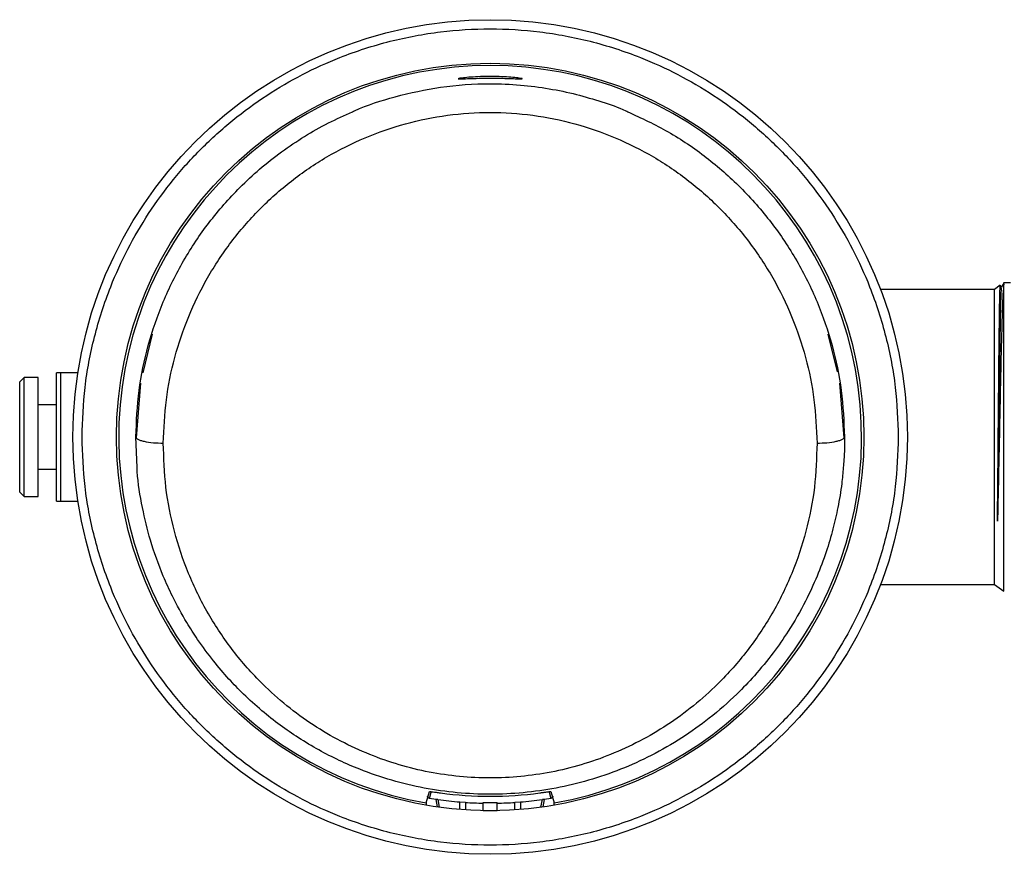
# Model space of a CAD drawing. Header units: millimetres. Extents: x 24 to 198, y 19 to 278.
# Tile 11 of 12: x 126 to 162, y 234 to 264. Entities that reach past the tile are written whole.
import ezdxf

# ---------------------------------------------------------------- set-up
doc = ezdxf.new("R2010")
doc.units = ezdxf.units.MM

msp = doc.modelspace()

# ---------------------------------------------------------------- linework, layer by layer
at = {"color": 7, "linetype": 'Continuous', "lineweight": 25}
for p, q in [((162.233, 254.473), (161.989, 254.473)), ((161.659, 254.239), (157.511, 254.239)), ((161.867, 254.385), (161.659, 254.239)), ((161.659, 243.506), (161.659, 254.239)), ((161.867, 254.385), (161.868, 254.377)), ((161.909, 254.315), (161.871, 254.379)), ((161.999, 254.44), (161.992, 254.427)), ((161.992, 243.273), (161.992, 254.427)), ((131.041, 252.612), (130.696, 251.206)), ((155.945, 251.247), (155.609, 252.612)), ((126.392, 251.039), (126.225, 250.873)), ((126.225, 246.873), (126.225, 250.873)), ((126.892, 251.039), (126.392, 251.039)), ((126.392, 246.706), (126.392, 251.039)), ((126.892, 246.706), (126.892, 251.039)), ((127.725, 246.539), (127.725, 251.206)), ((128.339, 251.206), (127.725, 251.206)), ((130.614, 250.828), (130.458, 248.844)), ((156.193, 248.844), (156.036, 250.828)), ((127.559, 250.039), (126.892, 250.039)), ((126.892, 247.706), (127.559, 247.706)), ((126.225, 246.873), (126.392, 246.706)), ((126.392, 246.706), (126.892, 246.706)), ((127.725, 246.539), (128.339, 246.539)), ((157.511, 243.506), (161.659, 243.506)), ((161.659, 243.506), (161.992, 243.273)), ((140.995, 235.575), (141.122, 235.99)), ((145.528, 235.99), (145.656, 235.575)), ((140.995, 235.575), (140.995, 235.491)), ((141.353, 235.7), (141.118, 235.737)), ((141.352, 235.704), (141.401, 235.426)), ((142.424, 235.592), (142.225, 235.607)), ((143.075, 235.294), (143.075, 235.59)), ((143.575, 235.294), (143.575, 235.59)), ((144.425, 235.607), (144.226, 235.592)), ((145.25, 235.426), (145.299, 235.704)), ((145.532, 235.737), (145.298, 235.7)), ((145.656, 235.491), (145.656, 235.575)), ((143.075, 235.294), (143.575, 235.294))]:
    msp.add_line(p, q, dxfattribs=at)
at = {"color": 8, "linetype": 'Continuous', "lineweight": 25}
for p, q in [((130.493, 247.768), (130.446, 248.873)), ((141.118, 235.737), (141.182, 235.967)), ((145.469, 235.964), (145.532, 235.737)), ((141.428, 235.695), (141.477, 235.416)), ((142.226, 235.334), (142.225, 235.607)), ((142.424, 235.592), (142.424, 235.319)), ((144.226, 235.319), (144.226, 235.592)), ((144.425, 235.607), (144.425, 235.334)), ((145.173, 235.416), (145.223, 235.695))]:
    msp.add_line(p, q, dxfattribs=at)
at = {"color": 7, "linetype": 'Continuous', "lineweight": 25, "flags": 128}
msp.add_lwpolyline([(161.907, 254.281), (161.902, 254.289), (161.887, 254.026), (161.884, 253.924), (161.88, 253.791), (161.876, 253.649), (161.872, 253.491), (161.867, 253.28), (161.861, 252.953), (161.857, 252.713), (161.857, 252.713), (161.857, 252.713), (161.857, 252.713), (161.857, 252.713), (161.857, 252.713), (161.857, 252.713), (161.857, 252.713), (161.857, 252.712), (161.857, 252.711), (161.857, 252.71), (161.857, 252.706), (161.856, 252.692), (161.856, 252.644), (161.853, 252.467), (161.848, 252.169), (161.841, 251.732), (161.839, 251.593), (161.837, 251.432), (161.834, 251.248), (161.831, 251.007), (161.829, 250.799), (161.826, 250.6), (161.824, 250.459), (161.821, 250.21), (161.817, 249.851), (161.811, 249.377), (161.811, 249.377), (161.811, 249.377), (161.811, 249.377), (161.811, 249.377), (161.811, 249.377), (161.811, 249.377), (161.811, 249.377), (161.811, 249.376), (161.811, 249.372), (161.81, 249.357), (161.81, 249.298), (161.807, 249.064), (161.802, 248.673), (161.796, 248.128), (161.794, 248.03), (161.793, 247.908), (161.791, 247.763), (161.789, 247.593), (161.786, 247.401), (161.784, 247.191), (161.781, 246.961), (161.78, 246.876), (161.778, 246.794), (161.775, 246.562), (161.771, 246.23), (161.765, 245.811)], dxfattribs=at)
at = {"color": 7, "linetype": 'Continuous', "lineweight": 25}
for radius in [15.167, 13.583]:
    msp.add_circle((143.325, 248.873), radius, dxfattribs=at)
for centre, radius, start, end in [((143.325, 248.873), 13.5, 279.9418, 260.0582), ((143.325, 248.873), 13.059, 262.0638, 277.9362), ((143.325, 248.867), 13.305, 266.1161, 268.9233), ((143.325, 248.873), 13.285, 268.9217, 271.0783), ((143.325, 248.867), 13.305, 271.0767, 273.8839)]:
    msp.add_arc(centre, radius, start, end, dxfattribs=at)
for centre, major_axis, start_param, end_param in [((143.283, 248.867), (13.161, 1.928), 4.426962, 4.487302), ((143.367, 248.867), (13.161, -1.928), 4.937476, 4.997816)]:
    msp.add_ellipse(centre, major_axis=major_axis, ratio=0.999995, start_param=start_param, end_param=end_param, dxfattribs=at)
for points, knots in [([(128.492, 248.873), (128.513, 249.476), (128.556, 250.7), (128.913, 252.536), (129.452, 254.215), (130.132, 255.708), (130.894, 257.013), (131.791, 258.242), (132.818, 259.38), (133.956, 260.407), (135.185, 261.304), (136.49, 262.066), (137.983, 262.746), (139.662, 263.288), (141.498, 263.631), (143.325, 263.743), (145.153, 263.631), (146.989, 263.288), (148.668, 262.746), (150.16, 262.066), (151.465, 261.304), (152.695, 260.407), (153.832, 259.38), (154.859, 258.242), (155.756, 257.013), (156.519, 255.708), (157.199, 254.215), (157.738, 252.536), (158.094, 250.7), (158.137, 249.476), (158.159, 248.873)], [0, 0, 0, 0, 0.038814, 0.078832, 0.119976, 0.152138, 0.184303, 0.21715, 0.25, 0.282846, 0.315697, 0.347859, 0.380024, 0.421165, 0.461183, 0.5, 0.538813, 0.578832, 0.619976, 0.652138, 0.684303, 0.71715, 0.75, 0.782846, 0.815697, 0.847859, 0.880024, 0.921165, 0.961184, 1, 1, 1, 1]), ([(142.159, 261.893), (142.171, 261.898), (142.197, 261.907), (142.398, 261.932), (142.694, 261.958), (143.064, 261.975), (143.462, 261.977), (143.843, 261.964), (144.167, 261.941), (144.397, 261.915), (144.482, 261.899), (144.499, 261.89), (144.448, 261.887), (144.255, 261.893), (143.958, 261.905), (143.59, 261.914), (143.191, 261.915), (142.808, 261.908), (142.483, 261.897), (142.254, 261.888), (142.166, 261.888), (142.16, 261.892), (142.159, 261.893)], [0, 0, 0, 0, 0.053643, 0.107279, 0.161086, 0.214912, 0.268461, 0.321778, 0.375213, 0.428957, 0.482812, 0.500248, 0.553731, 0.607211, 0.660773, 0.714455, 0.768092, 0.821644, 0.87524, 0.928924, 0.982546, 1, 1, 1, 1]), ([(138.323, 260.693), (138.348, 260.705), (138.844, 260.937), (139.907, 261.273), (141.555, 261.631), (143.09, 261.736), (144.411, 261.68), (145.459, 261.545), (146.451, 261.34), (147.375, 261.058), (148.003, 260.854), (148.302, 260.704), (148.327, 260.692)], [0, 0, 0, 0, 0.008017, 0.159947, 0.323902, 0.499891, 0.606984, 0.70974, 0.808158, 0.902242, 0.991992, 1, 1, 1, 1]), ([(131.446, 248.649), (131.468, 249.174), (131.513, 250.22), (131.834, 251.767), (132.335, 253.258), (133.024, 254.668), (133.887, 255.976), (134.911, 257.161), (136.079, 258.201), (137.371, 259.08), (138.767, 259.78), (140.242, 260.289), (141.77, 260.599), (143.325, 260.702), (144.88, 260.599), (146.409, 260.289), (147.883, 259.779), (149.279, 259.08), (150.572, 258.201), (151.739, 257.161), (152.763, 255.976), (153.626, 254.668), (154.316, 253.258), (154.817, 251.767), (155.138, 250.22), (155.183, 249.174), (155.205, 248.649)], [0, 0, 0, 0, 0.0427399, 0.0852073, 0.1272966, 0.1691004, 0.2107741, 0.2522702, 0.2936746, 0.3350512, 0.3763234, 0.4175663, 0.4588151, 0.4999998, 0.5411881, 0.5824358, 0.6236762, 0.6649502, 0.7063265, 0.7477295, 0.7892266, 0.8309004, 0.8727033, 0.9147936, 0.9572604, 1, 1, 1, 1]), ([(161.999, 254.472), (161.984, 254.445), (161.953, 254.392), (161.922, 254.338), (161.907, 254.311)], [0, 0, 0, 0, 0.500001, 1, 1, 1, 1]), ([(161.992, 254.427), (161.982, 254.325), (161.964, 254.122), (161.935, 253.385), (161.907, 252.387), (161.878, 251.163), (161.85, 249.8), (161.822, 248.392), (161.793, 247.009), (161.774, 246.21), (161.765, 245.81)], [0, 0, 0, 0, 0.126574, 0.252699, 0.378373, 0.503598, 0.628373, 0.752699, 0.876574, 1, 1, 1, 1]), ([(161.765, 245.81), (161.769, 246.237), (161.778, 247.092), (161.79, 248.569), (161.803, 250.056), (161.816, 251.465), (161.829, 252.69), (161.842, 253.633), (161.854, 254.259), (161.863, 254.343), (161.867, 254.385)], [0, 0, 0, 0, 0.124284, 0.248773, 0.373466, 0.498364, 0.623466, 0.748773, 0.874284, 1, 1, 1, 1]), ([(127.559, 246.539), (127.559, 246.573), (127.559, 246.623), (127.559, 246.923), (127.559, 247.309), (127.559, 247.957), (127.559, 248.873), (127.559, 249.788), (127.559, 250.436), (127.559, 250.823), (127.559, 251.122), (127.559, 251.173), (127.559, 251.206)], [0, 0, 0, 0, 0.123939, 0.188058, 0.251752, 0.373923, 0.5, 0.626077, 0.748248, 0.811942, 0.876061, 1, 1, 1, 1]), ([(127.725, 251.206), (127.718, 251.206), (127.701, 251.206), (127.674, 251.206), (127.638, 251.206), (127.567, 251.206), (127.559, 251.206), (127.559, 251.206), (127.559, 251.206)], [0, 0, 0, 0, 0.023474, 0.052369, 0.099649, 0.199004, 0.638916, 1, 1, 1, 1]), ([(158.159, 248.873), (158.137, 248.27), (158.094, 247.045), (157.738, 245.209), (157.199, 243.53), (156.519, 242.038), (155.756, 240.733), (154.859, 239.503), (153.833, 238.366), (152.695, 237.339), (151.465, 236.442), (150.16, 235.679), (148.668, 235), (146.989, 234.457), (145.153, 234.114), (143.325, 234.003), (141.498, 234.114), (139.662, 234.457), (137.983, 235), (136.49, 235.679), (135.185, 236.442), (133.956, 237.339), (132.818, 238.365), (131.791, 239.503), (130.894, 240.733), (130.132, 242.038), (129.452, 243.53), (128.913, 245.209), (128.556, 247.045), (128.513, 248.27), (128.492, 248.873)], [0, 0, 0, 0, 0.038814, 0.078832, 0.119976, 0.152138, 0.184303, 0.21715, 0.25, 0.282846, 0.315697, 0.347859, 0.380024, 0.421165, 0.461183, 0.5, 0.538813, 0.578832, 0.619976, 0.652138, 0.684303, 0.71715, 0.75, 0.782846, 0.815697, 0.847859, 0.880024, 0.921165, 0.961184, 1, 1, 1, 1]), ([(130.446, 248.873), (130.462, 248.845), (130.488, 248.802), (130.616, 248.75), (130.788, 248.704), (131.068, 248.661), (131.323, 248.653), (131.446, 248.649)], [0, 0, 0, 0, 0.242742, 0.372447, 0.50429, 0.762488, 1, 1, 1, 1]), ([(155.205, 248.649), (155.327, 248.653), (155.583, 248.661), (155.862, 248.704), (156.034, 248.75), (156.163, 248.802), (156.188, 248.845), (156.205, 248.873)], [0, 0, 0, 0, 0.237512, 0.49571, 0.627553, 0.757258, 1, 1, 1, 1]), ([(155.205, 248.649), (155.188, 248.112), (155.153, 247.031), (154.833, 245.439), (154.319, 243.896), (153.601, 242.435), (152.698, 241.087), (151.719, 239.98), (150.728, 239.092), (149.774, 238.397), (148.766, 237.804), (147.72, 237.321), (146.642, 236.944), (145.547, 236.678), (144.439, 236.518), (143.325, 236.465), (142.212, 236.518), (141.103, 236.678), (140.008, 236.944), (138.931, 237.321), (137.885, 237.804), (136.876, 238.397), (135.922, 239.092), (134.931, 239.98), (133.952, 241.087), (133.05, 242.435), (132.331, 243.896), (131.818, 245.439), (131.497, 247.031), (131.463, 248.112), (131.446, 248.649)], [0, 0, 0, 0, 0.042687, 0.085913, 0.129439, 0.173143, 0.216665, 0.25974, 0.291453, 0.322869, 0.353481, 0.383787, 0.413284, 0.442557, 0.471322, 0.5, 0.528682, 0.557442, 0.586718, 0.616213, 0.646521, 0.677131, 0.708548, 0.74026, 0.783336, 0.826858, 0.870561, 0.914088, 0.957314, 1, 1, 1, 1]), ([(156.157, 247.768), (156.142, 247.574), (156.102, 247.083), (155.976, 246.337), (155.788, 245.507), (155.54, 244.673), (155.21, 243.794), (154.761, 242.825), (154.226, 241.895), (153.599, 240.992), (152.974, 240.229), (152.205, 239.426), (151.332, 238.66), (150.289, 237.915), (149.21, 237.293), (148.073, 236.777), (146.913, 236.38), (145.726, 236.096), (144.53, 235.926), (143.325, 235.87), (142.121, 235.926), (140.924, 236.096), (139.737, 236.38), (138.709, 236.732), (137.828, 237.114), (137.085, 237.495), (136.369, 237.924), (135.678, 238.401), (135.008, 238.93), (134.387, 239.493), (133.801, 240.097), (133.238, 240.756), (132.73, 241.444), (132.228, 242.226), (131.81, 242.992), (131.357, 243.99), (130.972, 245.062), (130.669, 246.337), (130.514, 247.225), (130.495, 247.718), (130.493, 247.768)], [0, 0, 0, 0, 0.015258, 0.038551, 0.059344, 0.082198, 0.107116, 0.133372, 0.166552, 0.191771, 0.220136, 0.244335, 0.27923, 0.311143, 0.344362, 0.375888, 0.407683, 0.438582, 0.469428, 0.499991, 0.530554, 0.5614, 0.592298, 0.624094, 0.644929, 0.666513, 0.688854, 0.709802, 0.732076, 0.755677, 0.775555, 0.798327, 0.82399, 0.84297, 0.871758, 0.892907, 0.9295, 0.961457, 0.996075, 1, 1, 1, 1]), ([(127.559, 246.539), (127.558, 246.539), (127.558, 246.539), (127.565, 246.539), (127.58, 246.539), (127.602, 246.539), (127.628, 246.539), (127.661, 246.539), (127.686, 246.539), (127.709, 246.539), (127.721, 246.539), (127.725, 246.539)], [0, 0, 0, 0, 0.349536, 0.546588, 0.681706, 0.776317, 0.882137, 0.922103, 0.962377, 0.986215, 1, 1, 1, 1]), ([(141.122, 235.99), (141.127, 235.991), (141.136, 235.991), (141.204, 235.983), (141.304, 235.969), (141.417, 235.953), (141.492, 235.943), (141.522, 235.939)], [0, 0, 0, 0, 0.212054, 0.424077, 0.637097, 0.852704, 1, 1, 1, 1]), ([(145.128, 235.939), (145.174, 235.945), (145.264, 235.958), (145.385, 235.975), (145.475, 235.987), (145.521, 235.992), (145.526, 235.991), (145.528, 235.99)], [0, 0, 0, 0, 0.218453, 0.43694, 0.654338, 0.869143, 1, 1, 1, 1]), ([(141.118, 235.737), (141.109, 235.739), (141.09, 235.744), (141.068, 235.764), (141.052, 235.789), (141.05, 235.808), (141.049, 235.818)], [0, 0, 0, 0, 0.248275, 0.499814, 0.750125, 1, 1, 1, 1]), ([(141.428, 235.695), (141.416, 235.697), (141.396, 235.699), (141.371, 235.703), (141.355, 235.704), (141.353, 235.704), (141.352, 235.704)], [0, 0, 0, 0, 0.2860512, 0.5151077, 0.7634014, 1, 1, 1, 1]), ([(145.299, 235.704), (145.298, 235.704), (145.296, 235.704), (145.279, 235.703), (145.255, 235.699), (145.234, 235.697), (145.223, 235.695)], [0, 0, 0, 0, 0.236575, 0.484887, 0.713914, 1, 1, 1, 1]), ([(145.602, 235.818), (145.601, 235.808), (145.599, 235.789), (145.583, 235.764), (145.56, 235.744), (145.542, 235.739), (145.532, 235.737)], [0, 0, 0, 0, 0.24839, 0.500003, 0.750241, 1, 1, 1, 1])]:
    msp.add_open_spline(points, degree=3, knots=knots, dxfattribs=at)
at = {"color": 8, "linetype": 'Continuous', "lineweight": 25}
for points, knots in [([(130.446, 248.873), (130.47, 249.437), (130.519, 250.556), (130.867, 252.208), (131.408, 253.793), (132.152, 255.295), (133.086, 256.693), (134.044, 257.785), (134.947, 258.623), (135.732, 259.245), (136.569, 259.805), (137.429, 260.297), (138.028, 260.563), (138.323, 260.693)], [0, 0, 0, 0, 0.114155, 0.226025, 0.33806, 0.448833, 0.559482, 0.671841, 0.736535, 0.803899, 0.870207, 0.936073, 1, 1, 1, 1]), ([(148.327, 260.692), (148.823, 260.462), (149.826, 259.999), (151.197, 259.06), (152.459, 257.955), (153.564, 256.693), (154.498, 255.295), (155.243, 253.793), (155.783, 252.208), (156.132, 250.556), (156.18, 249.437), (156.205, 248.873)], [0, 0, 0, 0, 0.108193, 0.218785, 0.328061, 0.440435, 0.5511, 0.661893, 0.773941, 0.885829, 1, 1, 1, 1]), ([(156.205, 248.873), (156.204, 248.595), (156.203, 248.226), (156.166, 247.86), (156.157, 247.768)], [0, 0, 0, 0, 0.750194, 1, 1, 1, 1])]:
    msp.add_open_spline(points, degree=3, knots=knots, dxfattribs=at)

doc.saveas('drawing.dxf')
